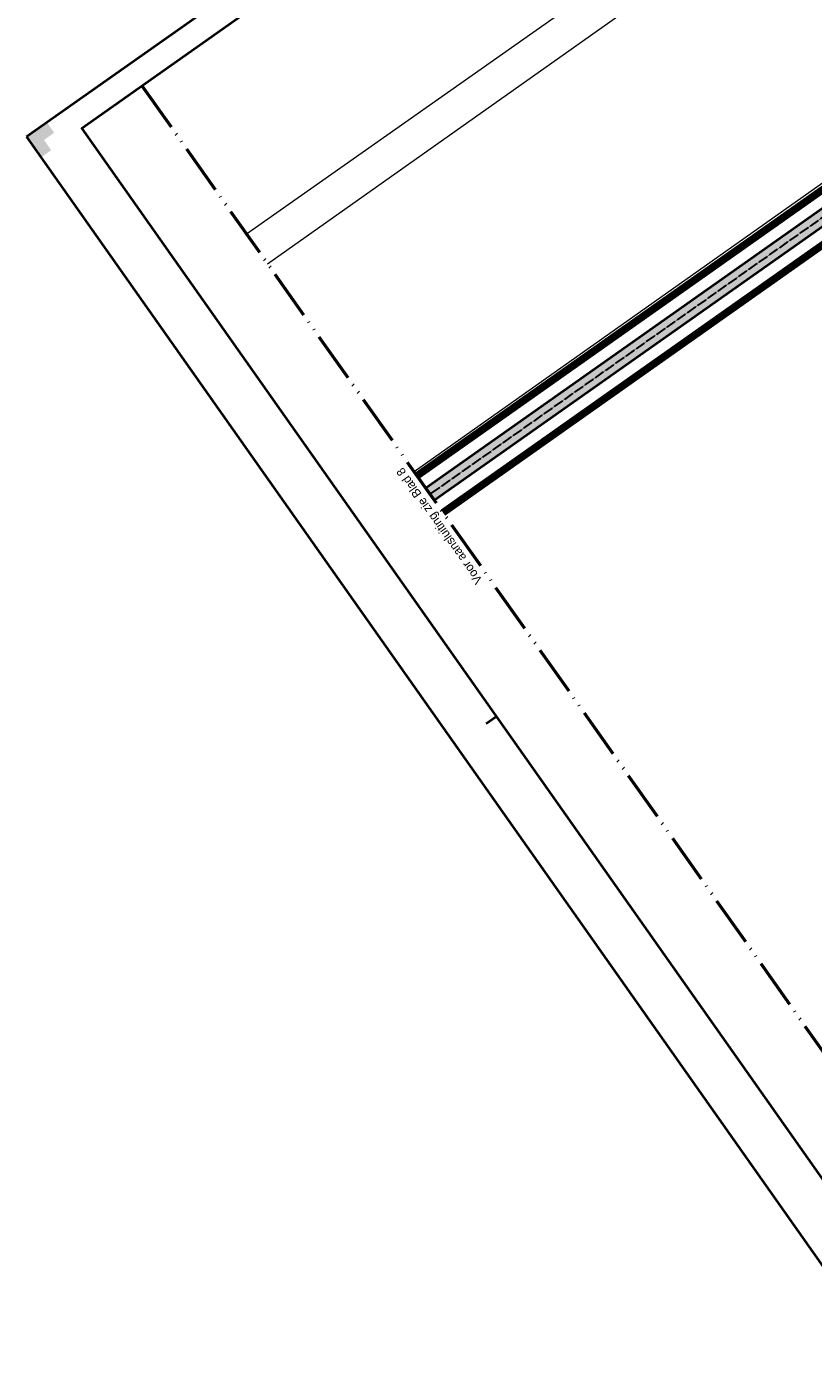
# Model space of a CAD drawing. Header units: metres. Extents: x 149090 to 149776, y 485756 to 486362.
# Tile 1 of 93: x 149090 to 149247, y 485756 to 486021. Entities that reach past the tile are written whole.
import ezdxf

# ---------------------------------------------------------------- set-up
doc = ezdxf.new("R2010")
doc.units = ezdxf.units.M
doc.header["$MEASUREMENT"] = 0
for name, pattern in [('0.30-2.70 (0.10)', [3, 0.3, -2.7]), ('assen', [2.5, 2, -0.5]), ('bladgr', [6.12, 4, -0.66, 0.07, -0.66, 0.07, -0.66])]:
    doc.linetypes.add(name, pattern=pattern)
for name, color, linetype, lineweight in [('BWR-alg-assenplan', 92, 'assen', 30), ('BWR-nieuw-belijning-030-270 streep dik 100', 51, '0.30-2.70 (0.10)', 0), ('TOP-L-topo objecten vlak', 7, 'Continuous', 0), ('WVB-alg-bladgrens', 2, 'bladgr', 53), ('WVB-alg-onderhoek', 7, 'Continuous', 30), ('WVB-alg-werkgrens', 6, 'Continuous', 53), ('WVB-pen-dik 035', 1, 'Continuous', 40), ('WVB-raster-20%', 254, 'Continuous', 30), ('WVB-tekst-dik 035', 1, 'Continuous', 40)]:
    doc.layers.add(name, color=color, linetype=linetype, lineweight=lineweight)
doc.styles.add('Style-WORKING', font='WORKING.shx')

msp = doc.modelspace()

# ---------------------------------------------------------------- hatches: boundary and pattern name
at = {"layer": 'WVB-alg-onderhoek', "lineweight": 40}
msp.add_hatch(color=256, dxfattribs=at).paths.add_polyline_path([(149092.482, 485994.78), (149089.601, 485998.866), (149093.687, 486001.748), (149095.128, 485999.705), (149093.085, 485998.264), (149094.525, 485996.221)])
at = {"layer": 'WVB-raster-20%'}
msp.add_hatch(color=256, dxfattribs=at).paths.add_polyline_path([(149534.523, 486182.712, 0.1316525), (149536.18, 486184.7), (149538.479, 486189.674, -0.1316525), (149540.136, 486191.662), (149546.61, 486196.227), (149544.881, 486198.679), (149537.75, 486193.65, 0.1316525), (149536.093, 486191.662), (149533.794, 486186.688, -0.1316525), (149532.137, 486184.7), (149169.264, 485928.814), (149170.993, 485926.362)])

# ---------------------------------------------------------------- linework, layer by layer
at = {"layer": 'BWR-alg-assenplan', "lineweight": 30}
msp.add_line((149533.658, 486183.938), (149170.129, 485927.588), dxfattribs=at)
at = {"layer": 'BWR-nieuw-belijning-030-270 streep dik 100', "color": 7, "linetype": '0.30-2.70 (0.10)', "const_width": 0.1, "flags": 128}
msp.add_lwpolyline([(149170.129, 485927.588), (149532.76, 486183.305)], dxfattribs=at)
at = {"layer": 'TOP-L-topo objecten vlak', "color": 7, "linetype": 'Continuous', "lineweight": 0, "flags": 128}
for points in [[(149237.634, 486097.137), (149258.81, 486067.57), (149133.524, 485979.497)], [(149137.722, 485973.544), (149262.79, 486061.98), (149292.49, 486020.8), (149166.976, 485932.059)], [(149172.418, 485924.341), (149298.39, 486013.22), (149344.734, 485948.395)]]:
    msp.add_lwpolyline(points, dxfattribs=at)
at = {"layer": 'WVB-alg-bladgrens', "linetype": 'bladgr', "ltscale": 2.5}
msp.add_line((149112.696, 486009.034), (149278.092, 485774.485), dxfattribs=at)
at = {"layer": 'WVB-alg-onderhoek', "lineweight": 40}
for p, q in [((149604.464, 486361.931), (149089.601, 485998.866)), ((149089.601, 485998.866), (149260.76, 485756.145)), ((149181.31, 485881.828), (149183.353, 485883.269))]:
    msp.add_line(p, q, dxfattribs=at)
at = {"layer": 'WVB-alg-onderhoek', "lineweight": 40, "flags": 128}
msp.add_lwpolyline([(149266.051, 485765.994), (149768.655, 486120.415), (149603.259, 486354.964), (149100.655, 486000.543)], close=True, dxfattribs=at)
at = {"layer": 'WVB-alg-werkgrens', "linetype": 'Continuous', "ltscale": 2.5, "flags": 128}
msp.add_lwpolyline([(149167.538, 485931.262, 1.5, 1.5, 0), (149523.537, 486182.296, 1.5, 1.5, 0), (149526.941, 486188.846, 1.5, 1.5, 0), (149533.592, 486194.359, 1.5, 1.5, 0), (149535.844, 486199.502, 1.5, 1.5, 0), (149549.589, 486208.143, 1.5, 1.5, 0), (149558.959, 486191.889, 1.5, 1.5, 0), (149554.222, 486189.158, 1.5, 1.5, 0), (149553.224, 486190.893, 1.5, 1.5, 0.4413362), (149551.781, 486191.211, 1.5, 1.5, 0), (149172.722, 485923.911, 1.5, 1.5, 0)], format="xyseb", dxfattribs=at)
at = {"layer": 'WVB-pen-dik 035'}
for p, q in [((149532.137, 486184.7), (149169.264, 485928.814)), ((149534.523, 486182.712), (149170.993, 485926.362))]:
    msp.add_line(p, q, dxfattribs=at)
at = {"layer": 'WVB-raster-20%', "flags": 128}
msp.add_lwpolyline([(149534.523, 486182.712, 0.1316525), (149536.18, 486184.7), (149538.479, 486189.674, -0.1316525), (149540.136, 486191.662), (149546.61, 486196.227), (149544.881, 486198.679), (149537.75, 486193.65, 0.1316525), (149536.093, 486191.662), (149533.794, 486186.688, -0.1316525), (149532.137, 486184.7), (149169.264, 485928.814), (149170.993, 485926.362)], format="xyb", close=True, dxfattribs=at)

# ---------------------------------------------------------------- texts
at = {"layer": 'WVB-tekst-dik 035', "linetype": 'Continuous', "style": 'Style-WORKING'}
msp.add_text('Voor aansluiting zie Blad 8', height=1.75, rotation=125.19029, dxfattribs=at).set_placement((149180.683, 485910.425))

doc.saveas('drawing.dxf')
